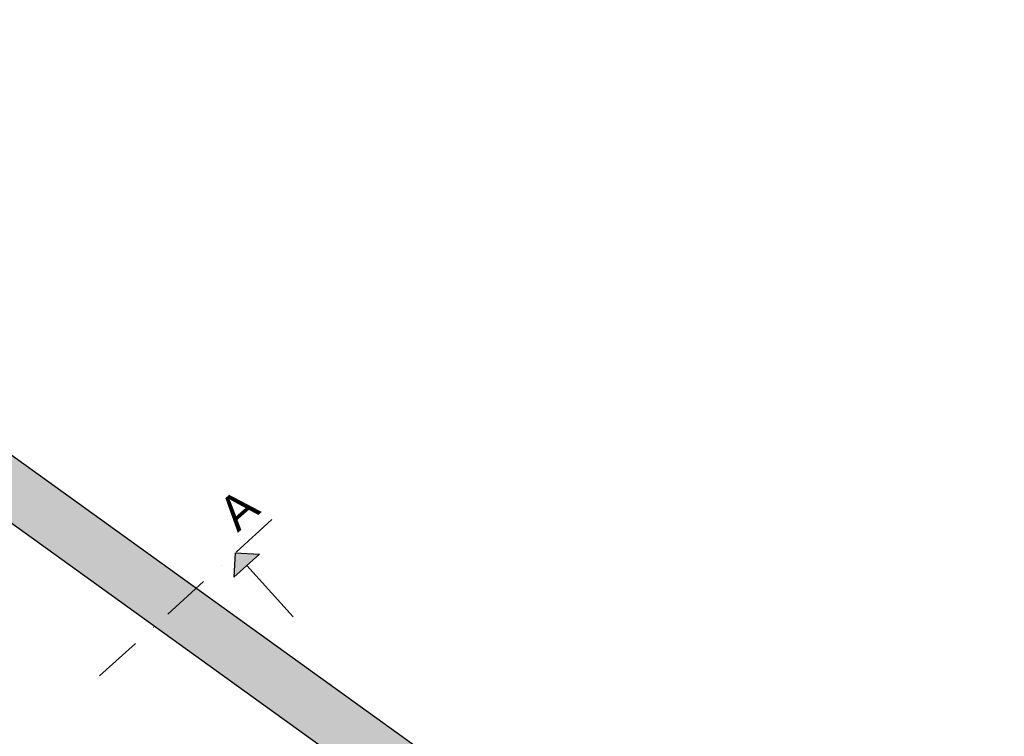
# Model space of a CAD drawing. Header units: millimetres. Extents: x 15275 to 121491, y 18097 to 137945.
# Tile 56 of 57: x 93531 to 100695, y 93900 to 99111. Entities that reach past the tile are written whole.
import ezdxf

# ---------------------------------------------------------------- set-up
doc = ezdxf.new("R2010")
doc.units = ezdxf.units.MM
doc.header["$LTSCALE"] = 0.5
doc.header["$MEASUREMENT"] = 0
doc.linetypes.add('PLINE', pattern=[0])
doc.linetypes.add('Prikk & stiplet', pattern=[1340.555525, 705.555534, -352.777767, 0, -282.222223])
for name, color, linetype in [('241- Bærende innervegger', 7, 'Continuous'), ('241- Bærende innervegger (Skravur)', 7, 'Continuous'), ('838- Annen tekst', 7, 'Continuous')]:
    doc.layers.add(name, color=color, linetype=linetype)
doc.styles.add('GENERATED_STYLE_1', font='arial.ttf')

msp = doc.modelspace()

# ---------------------------------------------------------------- hatches: boundary and pattern name
at = {"layer": '241- Bærende innervegger (Skravur)', "linetype": 'Continuous'}
h = msp.add_hatch(dxfattribs=at)
h.set_pattern_fill('Eksisterende_konstruksjon', color=256, style=0, pattern_type=2)
h.set_pattern_definition([(0, (0, 0), (0, 86.60254), [0, -50]), (0, (25, 43.3), (0, 86.60254), [0, -50])])
h.paths.add_polyline_path([(103765.9, 88528.4), (89073.4, 99111), (88839.6, 98786.4), (103524.4, 88209.3)])
at = {"layer": '838- Annen tekst', "linetype": 'Continuous'}
msp.add_hatch(color=256, dxfattribs=at).paths.add_polyline_path([(95099.2, 95233.2), (95090.4, 95056.7), (95275.7, 95224.5)])

# ---------------------------------------------------------------- linework, layer by layer
at = {"layer": '241- Bærende innervegger', "linetype": 'PLINE', "flags": 128}
for points in [[(103765.9, 88528.4), (89073.4, 99111)], [(89339.1, 98426.7), (103524.4, 88209.3)]]:
    msp.add_lwpolyline(points, dxfattribs=at)
at = {"layer": '838- Annen tekst', "linetype": 'Prikk & stiplet'}
msp.add_line((94111.4, 94338.7), (95432.3, 95534.8), dxfattribs=at)
at = {"layer": '838- Annen tekst', "linetype": 'PLINE'}
for p, q in [((95099.2, 95233.2), (95090.4, 95056.7)), ((95275.7, 95224.5), (95090.4, 95056.7)), ((95099.2, 95233.2), (95275.7, 95224.5)), ((95519.9, 94768.6), (95183.1, 95140.6))]:
    msp.add_line(p, q, dxfattribs=at)

# ---------------------------------------------------------------- texts
at = {"layer": '838- Annen tekst', "linetype": 'Continuous', "insert": (94953.2, 95566.6), "char_height": 250, "attachment_point": 1, "rotation": 41.16193, "style": 'GENERATED_STYLE_1'}
msp.add_mtext('\\A1;{\\pql;\\fArial|b0|i0|c0|p0;\\W1.000000;A}', dxfattribs=at)

doc.saveas('drawing.dxf')
